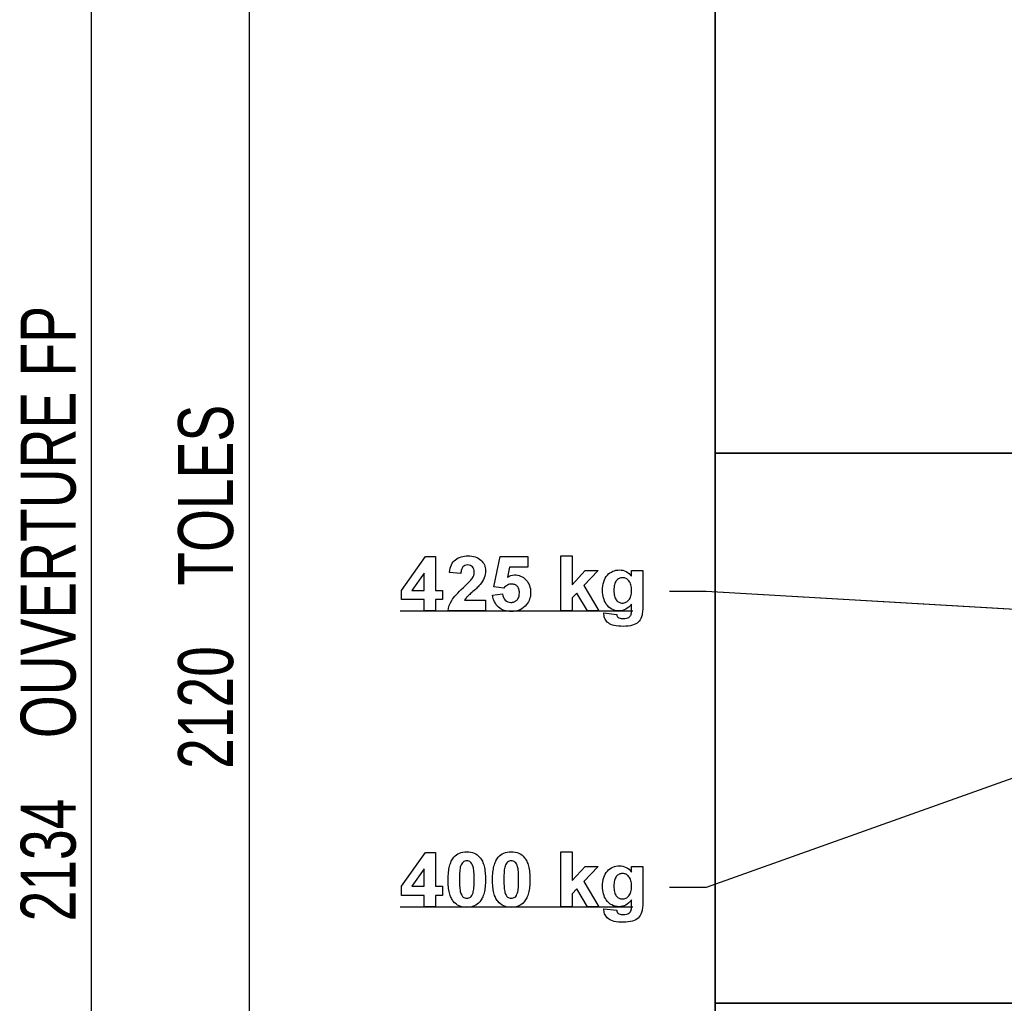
# Model space of a CAD drawing. Header units: millimetres. Extents: x 5 to 589, y 5 to 415.
# Tile 4 of 24: x 191 to 244, y 151 to 205. Entities that reach past the tile are written whole.
import ezdxf

# ---------------------------------------------------------------- set-up
doc = ezdxf.new("R2010")
doc.units = ezdxf.units.MM
doc.linetypes.add('CENTERX2', pattern=[20.32, 12.7, -2.54, 2.54, -2.54])
doc.layers.add('COTES', color=1, linetype='Continuous')
doc.layers.add('TRAIT-FORT', color=4, linetype='Continuous', lineweight=25)
doc.styles.add('SLDTEXTSTYLE0', font='TXT', dxfattribs={"width": 0.75})
doc.dimstyles.new('SLDDIMSTYLE1', dxfattribs={"dimtxt": 3, "dimasz": 2, "dimexe": 0, "dimexo": 0.0625, "dimgap": 0.75, "dimtad": 1, "dimlfac": 20, "dimrnd": 1e-09, "dimzin": 12, "dimdsep": 46, "dimtxsty": 'SLDTEXTSTYLE0', "dimsah": 1, "dimcen": 0.09, "dimadec": 0, "dimazin": 3, "dimtfac": 1, "dimtofl": 0, "dimtmove": 0, "dimatfit": 3, "dimfxl": 0, "dimfrac": 2, "dimtolj": 1, "dimtzin": 12, "dimarcsym": 0})

# ---------------------------------------------------------------- blocks, each defined once
blk = doc.blocks.new('_D_7')
at = {"layer": 'COTES', "color": 1}
for p, q in [((257.546, 227.946), (193.546, 227.946)), ((194.546, 121.246), (194.546, 227.946)), ((242.546, 121.246), (193.546, 121.246))]:
    blk.add_line(p, q, dxfattribs=at)
for points in [[(194.546, 227.946), (194.046, 225.946), (195.046, 225.946)], [(194.546, 121.246), (195.046, 123.246), (194.046, 123.246)]]:
    blk.add_solid(points, dxfattribs=at)
at = {"layer": 'COTES', "color": 1, "char_height": 3, "attachment_point": 1, "rotation": 90, "style": 'SLDTEXTSTYLE0'}
for s, insert in [('OUVERTURE FP', (190.679, 165.704)), ('2134', (190.679, 155.713))]:
    blk.add_mtext(s, dxfattribs=dict(at, insert=insert))
blk = doc.blocks.new('_D_10')
at = {"layer": 'COTES', "color": 1}
for p, q in [((245.046, 227.596), (202.133, 227.596)), ((203.133, 227.596), (203.133, 121.596)), ((246.196, 121.596), (202.133, 121.596))]:
    blk.add_line(p, q, dxfattribs=at)
for points in [[(203.133, 227.596), (202.633, 225.596), (203.633, 225.596)], [(203.133, 121.596), (203.633, 123.596), (202.633, 123.596)]]:
    blk.add_solid(points, dxfattribs=at)
at = {"layer": 'COTES', "color": 1, "char_height": 3, "attachment_point": 1, "rotation": 90, "style": 'SLDTEXTSTYLE0'}
for s, insert in [('TOLES', (199.265, 174.019)), ('2120', (199.265, 164.027))]:
    blk.add_mtext(s, dxfattribs=dict(at, insert=insert))

msp = doc.modelspace()

# ---------------------------------------------------------------- linework, layer by layer
at = {"color": 7, "linetype": 'Continuous'}
for p, q in [((228.54604, 211.24595), (228.54604, 181.24595)), ((228.54604, 181.24595), (228.54604, 211.24595)), ((228.54604, 181.24595), (228.54604, 211.24595)), ((228.54604, 211.24595), (228.54604, 181.24595)), ((228.54604, 181.24595), (258.54604, 181.24595)), ((258.54604, 181.24595), (228.54604, 181.24595)), ((258.54604, 181.24595), (228.54604, 181.24595)), ((228.54604, 181.24595), (228.54604, 151.24595)), ((228.54604, 151.24595), (228.54604, 181.24595)), ((228.54604, 181.24595), (258.54604, 181.24595)), ((228.54604, 151.24595), (228.54604, 181.24595)), ((228.54604, 181.24595), (228.54604, 151.24595)), ((228.06551, 173.70072), (226.06551, 173.70072)), ((253.91152, 172.19151), (228.06551, 173.70072)), ((245.55262, 163.80576), (228.06551, 157.56726)), ((228.06551, 157.56726), (226.06551, 157.56726)), ((228.54604, 151.24595), (258.54604, 151.24595)), ((258.54604, 151.24595), (228.54604, 151.24595)), ((258.54604, 151.24595), (228.54604, 151.24595)), ((228.54604, 151.24595), (228.54604, 121.24595)), ((228.54604, 121.24595), (228.54604, 151.24595)), ((228.54604, 151.24595), (258.54604, 151.24595)), ((228.54604, 121.24595), (228.54604, 151.24595)), ((228.54604, 151.24595), (228.54604, 121.24595))]:
    msp.add_line(p, q, dxfattribs=at)
at = {"color": 7, "linetype": 'Continuous', "lineweight": 18}
for p, q in [((228.54604, 211.24595), (228.54604, 181.24595)), ((228.54604, 181.24595), (228.54604, 211.24595)), ((228.54604, 181.24595), (228.54604, 211.24595)), ((228.54604, 211.24595), (228.54604, 181.24595)), ((228.54604, 181.24595), (258.54604, 181.24595)), ((258.54604, 181.24595), (228.54604, 181.24595)), ((258.54604, 181.24595), (228.54604, 181.24595)), ((228.54604, 181.24595), (258.54604, 181.24595)), ((228.54604, 181.24595), (228.54604, 151.24595)), ((228.54604, 151.24595), (228.54604, 181.24595)), ((228.54604, 151.24595), (228.54604, 181.24595)), ((228.54604, 181.24595), (228.54604, 151.24595)), ((228.06551, 173.70072), (226.06551, 173.70072)), ((253.91152, 172.19151), (228.06551, 173.70072)), ((245.55262, 163.80576), (228.06551, 157.56726)), ((228.06551, 157.56726), (226.06551, 157.56726)), ((228.54604, 151.24595), (258.54604, 151.24595)), ((258.54604, 151.24595), (228.54604, 151.24595)), ((258.54604, 151.24595), (228.54604, 151.24595)), ((228.54604, 151.24595), (258.54604, 151.24595)), ((228.54604, 151.24595), (228.54604, 121.24595)), ((228.54604, 121.24595), (228.54604, 151.24595)), ((228.54604, 121.24595), (228.54604, 151.24595)), ((228.54604, 151.24595), (228.54604, 121.24595))]:
    msp.add_line(p, q, dxfattribs=at)
at = {"color": 7, "linetype": 'CENTERX2'}
for p, q in [((211.37551, 172.64786), (224.06551, 172.64786)), ((211.37551, 156.51439), (224.06551, 156.51439))]:
    msp.add_line(p, q, dxfattribs=at)
at = {"layer": 'TRAIT-FORT', "color": 4, "linetype": 'Continuous', "lineweight": 25}
for p, q in [((228.54604, 211.24595), (228.54604, 181.24595)), ((245.69584, 181.24595), (228.54604, 181.24595)), ((228.54604, 181.24595), (228.54604, 151.24595))]:
    msp.add_line(p, q, dxfattribs=at)
at = {"layer": 'TRAIT-FORT', "color": 4, "linetype": 'Continuous', "lineweight": 25, "flags": 128}
for points in [[(212.68312, 172.64786), (212.6832, 173.26324), (212.6832, 173.26324), (211.45243, 173.26324), (211.45243, 173.26324), (211.45243, 173.76144), (211.45243, 173.76144), (212.76493, 175.6094), (212.76493, 175.6094), (213.29858, 175.6094), (213.29858, 175.6094), (213.29858, 173.76324), (213.29858, 173.76324), (213.6832, 173.76324), (213.6832, 173.76324), (213.6832, 173.26324), (213.6832, 173.26324), (213.29858, 173.26324), (213.29858, 173.26324), (213.29858, 172.64786), (213.29858, 172.64786), (212.6832, 172.64786)], [(216.02899, 173.22478), (216.02935, 172.64786), (216.02935, 172.64786), (213.99089, 172.64786), (213.99089, 172.64786), (214.01493, 172.79509), (214.0558, 172.93872), (214.11229, 173.07815), (214.185, 173.21396), (214.23068, 173.28368), (214.28596, 173.3588), (214.35087, 173.43932), (214.42599, 173.52526), (214.51133, 173.61661), (214.60568, 173.71336), (214.71024, 173.81553), (214.82503, 173.9231), (214.82503, 173.9231), (214.91637, 174.00904), (214.99871, 174.08716), (215.07142, 174.15868), (215.13512, 174.22298), (215.18981, 174.27947), (215.23488, 174.32935), (215.27034, 174.37202), (215.29678, 174.40747), (215.29678, 174.40747), (215.34786, 174.49521), (215.38452, 174.58175), (215.40676, 174.66829), (215.41397, 174.75423), (215.41397, 174.75423), (215.40796, 174.84377), (215.39053, 174.9219), (215.36048, 174.9892), (215.31902, 175.04569), (215.26733, 175.09017), (215.20664, 175.12262), (215.13693, 175.14125), (215.0582, 175.14786), (215.0582, 175.14786), (214.98008, 175.14125), (214.90976, 175.12142), (214.84846, 175.08776), (214.79558, 175.04089), (214.77274, 175.01204), (214.75231, 174.97899), (214.73428, 174.94113), (214.71866, 174.89906), (214.70604, 174.85279), (214.69582, 174.8017), (214.68801, 174.74642), (214.6832, 174.68632), (214.6832, 174.68632), (214.06782, 174.74281), (214.06782, 174.74281), (214.08404, 174.8594), (214.10748, 174.96757), (214.13753, 175.06733), (214.17479, 175.15807), (214.21806, 175.24101), (214.26914, 175.31493), (214.32683, 175.37983), (214.39113, 175.43692), (214.46145, 175.4862), (214.53596, 175.52947), (214.61469, 175.56553), (214.69762, 175.59497), (214.78476, 175.61841), (214.87611, 175.63464), (214.97166, 175.64485), (215.07142, 175.64786), (215.07142, 175.64786), (215.1802, 175.64425), (215.28296, 175.63343), (215.37971, 175.6148), (215.47046, 175.58956), (215.5552, 175.55651), (215.63452, 175.51625), (215.70724, 175.46817), (215.77395, 175.41348), (215.83404, 175.35339), (215.88572, 175.28968), (215.92959, 175.22238), (215.96565, 175.15146), (215.9933, 175.07694), (216.01313, 174.99882), (216.02515, 174.91709), (216.02935, 174.83175), (216.02935, 174.83175), (216.02515, 174.7338), (216.01133, 174.63824), (215.98909, 174.54509), (215.95724, 174.45435), (215.91577, 174.3636), (215.86409, 174.27105), (215.80159, 174.1761), (215.72887, 174.07935), (215.72887, 174.07935), (215.70003, 174.04509), (215.66637, 174.00723), (215.62671, 173.96577), (215.58164, 173.92069), (215.53116, 173.87202), (215.47467, 173.81973), (215.41337, 173.76444), (215.34606, 173.70495), (215.27935, 173.64666), (215.21926, 173.59317), (215.16577, 173.54509), (215.1183, 173.50182), (215.07803, 173.46396), (215.04378, 173.43151), (215.01553, 173.40387), (214.9945, 173.38103), (214.92959, 173.3023), (214.87791, 173.22478), (214.87791, 173.22478), (216.02935, 173.22478)], [(216.4139, 173.50603), (216.95243, 173.57093), (216.95243, 173.57093), (216.97226, 173.46997), (217.00471, 173.38043), (217.05039, 173.3017), (217.10928, 173.2338), (217.17719, 173.17911), (217.24991, 173.14065), (217.32803, 173.11721), (217.41036, 173.1094), (217.41036, 173.1094), (217.45844, 173.1112), (217.50411, 173.11721), (217.54858, 173.12743), (217.59065, 173.14125), (217.63092, 173.15928), (217.66938, 173.18151), (217.70544, 173.20735), (217.74029, 173.2374), (217.77214, 173.27166), (217.79919, 173.31012), (217.82262, 173.35218), (217.84185, 173.39846), (217.85628, 173.44894), (217.86709, 173.50363), (217.8731, 173.56192), (217.87551, 173.62442), (217.87551, 173.62442), (217.87371, 173.68331), (217.8683, 173.738), (217.85868, 173.78908), (217.84606, 173.83656), (217.82923, 173.88043), (217.8088, 173.92009), (217.78416, 173.95615), (217.75652, 173.988), (217.72587, 174.01625), (217.69282, 174.04089), (217.65736, 174.06192), (217.6201, 174.07935), (217.58044, 174.09257), (217.53837, 174.10158), (217.4939, 174.10759), (217.44762, 174.1094), (217.44762, 174.1094), (217.38933, 174.10579), (217.33224, 174.09497), (217.27635, 174.07694), (217.22286, 174.0517), (217.16998, 174.01925), (217.1195, 173.97959), (217.07022, 173.93271), (217.02214, 173.87863), (217.02214, 173.87863), (216.49089, 173.94954), (216.49089, 173.94954), (216.83705, 175.6094), (216.83705, 175.6094), (218.33705, 175.6094), (218.33705, 175.6094), (218.33705, 175.03247), (218.33705, 175.03247), (217.33945, 175.03247), (217.33945, 175.03247), (217.21986, 174.4892), (217.21986, 174.4892), (217.31361, 174.54209), (217.40856, 174.57935), (217.50471, 174.60218), (217.60147, 174.6094), (217.60147, 174.6094), (217.69282, 174.60519), (217.78056, 174.59257), (217.86469, 174.57154), (217.94522, 174.54209), (218.02214, 174.50363), (218.09546, 174.45735), (218.16577, 174.40206), (218.23188, 174.33896), (218.29258, 174.26865), (218.34546, 174.19353), (218.38993, 174.1136), (218.42599, 174.02827), (218.45423, 173.93812), (218.47467, 173.84257), (218.48669, 173.74221), (218.49089, 173.63704), (218.49089, 173.63704), (218.48729, 173.5487), (218.47707, 173.46216), (218.45964, 173.37863), (218.4356, 173.2969), (218.40435, 173.21817), (218.36649, 173.14125), (218.32142, 173.06733), (218.26974, 172.99521), (218.26974, 172.99521), (218.19101, 172.90507), (218.10447, 172.82634), (218.01072, 172.76024), (217.91036, 172.70615), (217.80159, 172.66348), (217.68621, 172.63343), (217.56361, 172.61541), (217.4332, 172.6094), (217.4332, 172.6094), (217.32863, 172.613), (217.22947, 172.62442), (217.13512, 172.64365), (217.04558, 172.67009), (216.96084, 172.70435), (216.88092, 172.74581), (216.8058, 172.79509), (216.73608, 172.85218), (216.67238, 172.91589), (216.61529, 172.9844), (216.56481, 173.05831), (216.52094, 173.13764), (216.48428, 173.22178), (216.45423, 173.31132), (216.4308, 173.40627), (216.41397, 173.50603)], [(220.14467, 172.64786), (220.14474, 175.64786), (220.14474, 175.64786), (220.76012, 175.64786), (220.76012, 175.64786), (220.76012, 174.06793), (220.76012, 174.06793), (221.47166, 174.84017), (221.47166, 174.84017), (222.16397, 174.84017), (222.16397, 174.84017), (221.39534, 174.02406), (221.39534, 174.02406), (222.20243, 172.64786), (222.20243, 172.64786), (221.58705, 172.64786), (221.58705, 172.64786), (221.01193, 173.61661), (221.01193, 173.61661), (220.76012, 173.34978), (220.76012, 173.34978), (220.76012, 172.64786), (220.76012, 172.64786), (220.14474, 172.64786)], [(212.68312, 173.76324), (212.6832, 174.70916), (212.6832, 174.70916), (212.01193, 173.76324), (212.01193, 173.76324), (212.6832, 173.76324)], [(222.49071, 172.53247), (223.1832, 172.45555), (223.1832, 172.45555), (223.19402, 172.39966), (223.21024, 172.35399), (223.23128, 172.31673), (223.25832, 172.28968), (223.25832, 172.28968), (223.3052, 172.26144), (223.36349, 172.24101), (223.4332, 172.22899), (223.51493, 172.22478), (223.51493, 172.22478), (223.6195, 172.22899), (223.71084, 172.24161), (223.78717, 172.26264), (223.85027, 172.29209), (223.85027, 172.29209), (223.88572, 172.31793), (223.91697, 172.35038), (223.94282, 172.39005), (223.96445, 172.43632), (223.96445, 172.43632), (223.97587, 172.47959), (223.98428, 172.53728), (223.98909, 172.6106), (223.99089, 172.69834), (223.99089, 172.69834), (223.99089, 173.01384), (223.99089, 173.01384), (223.91758, 172.92791), (223.84125, 172.85399), (223.76133, 172.79089), (223.67839, 172.7392), (223.59185, 172.69954), (223.50171, 172.67069), (223.40796, 172.65387), (223.31121, 172.64786), (223.31121, 172.64786), (223.20423, 172.65387), (223.10327, 172.6713), (223.00772, 172.70014), (222.91758, 172.74101), (222.83344, 172.79329), (222.75532, 172.85699), (222.6826, 172.93271), (222.61529, 173.01985), (222.61529, 173.01985), (222.56782, 173.09557), (222.52695, 173.1755), (222.4927, 173.26024), (222.46445, 173.34918), (222.44221, 173.44293), (222.42659, 173.54089), (222.41697, 173.64365), (222.41397, 173.75062), (222.41397, 173.75062), (222.41818, 173.88404), (222.4302, 174.00904), (222.45123, 174.12562), (222.48008, 174.2344), (222.51673, 174.33536), (222.56181, 174.42791), (222.61529, 174.51264), (222.67719, 174.58896), (222.7451, 174.65687), (222.81721, 174.71577), (222.89294, 174.76565), (222.97286, 174.80651), (223.057, 174.83776), (223.14474, 174.8606), (223.23669, 174.87382), (223.33284, 174.87863), (223.33284, 174.87863), (223.4314, 174.87322), (223.52575, 174.85759), (223.61469, 174.83055), (223.69943, 174.79389), (223.77935, 174.74581), (223.85447, 174.68752), (223.92539, 174.61841), (223.99089, 174.53848), (223.99089, 174.53848), (223.99089, 174.84017), (223.99089, 174.84017), (224.60628, 174.84017), (224.60628, 174.84017), (224.60628, 172.90086), (224.60628, 172.90086), (224.60508, 172.80831), (224.60207, 172.72178), (224.59726, 172.64125), (224.59005, 172.56673), (224.58044, 172.49822), (224.56962, 172.43572), (224.5564, 172.37923), (224.54077, 172.32875), (224.50471, 172.2392), (224.46205, 172.15988), (224.41217, 172.09017), (224.35628, 172.03127), (224.29197, 171.98019), (224.21806, 171.93512), (224.13392, 171.89605), (224.03957, 171.8624), (223.9344, 171.83596), (223.81541, 171.81673), (223.6838, 171.80531), (223.53897, 171.8017), (223.53897, 171.8017), (223.40135, 171.80471), (223.27395, 171.81312), (223.15736, 171.82815), (223.05039, 171.84858), (222.95423, 171.87442), (222.8689, 171.90687), (222.79318, 171.94473), (222.72827, 171.9886), (222.67238, 172.03728), (222.62371, 172.08836), (222.58224, 172.14305), (222.54919, 172.20134), (222.52274, 172.26204), (222.50411, 172.32574), (222.4927, 172.39305), (222.48909, 172.46336), (222.48909, 172.46336), (222.48969, 172.49521), (222.49089, 172.53247)], [(223.02935, 173.77166), (223.03116, 173.68392), (223.03777, 173.60218), (223.04798, 173.52646), (223.06301, 173.45735), (223.08164, 173.39365), (223.10447, 173.33656), (223.13152, 173.28488), (223.16277, 173.2398), (223.19702, 173.20014), (223.23308, 173.16589), (223.27154, 173.13704), (223.31181, 173.113), (223.35387, 173.09497), (223.39774, 173.08175), (223.44342, 173.07334), (223.49149, 173.07093), (223.49149, 173.07093), (223.54318, 173.07394), (223.59246, 173.08175), (223.63993, 173.09557), (223.6856, 173.1142), (223.72887, 173.13884), (223.76974, 173.16829), (223.8088, 173.20375), (223.84606, 173.24401), (223.87971, 173.28968), (223.90916, 173.34077), (223.9344, 173.39726), (223.95483, 173.45855), (223.97046, 173.52526), (223.98188, 173.59738), (223.98849, 173.6743), (223.99089, 173.75663), (223.99089, 173.75663), (223.98849, 173.84257), (223.98248, 173.9225), (223.97166, 173.99702), (223.95604, 174.06613), (223.93681, 174.12923), (223.91277, 174.18632), (223.88452, 174.238), (223.85207, 174.28368), (223.81661, 174.32394), (223.77815, 174.3588), (223.73789, 174.38824), (223.69522, 174.41288), (223.65015, 174.43151), (223.60327, 174.44473), (223.55339, 174.45315), (223.50171, 174.45555), (223.50171, 174.45555), (223.45123, 174.45315), (223.40375, 174.44473), (223.35748, 174.43151), (223.31421, 174.41348), (223.27274, 174.38944), (223.23428, 174.3606), (223.19702, 174.32634), (223.16277, 174.28668), (223.13152, 174.24161), (223.10447, 174.19113), (223.08164, 174.13524), (223.06301, 174.07334), (223.04798, 174.00663), (223.03777, 173.93392), (223.03116, 173.85519), (223.02935, 173.77166)], [(215.01009, 159.51439), (215.1213, 159.50959), (215.22587, 159.49516), (215.32443, 159.47113), (215.41637, 159.43747), (215.50231, 159.3942), (215.58224, 159.34072), (215.65556, 159.27822), (215.72286, 159.2061), (215.72286, 159.2061), (215.76012, 159.15863), (215.79498, 159.10694), (215.82683, 159.05225), (215.85688, 158.99336), (215.88452, 158.93086), (215.90976, 158.86415), (215.9326, 158.79444), (215.95303, 158.72052), (215.97046, 158.643), (215.98608, 158.56127), (215.99931, 158.47593), (216.01012, 158.38699), (216.01854, 158.29444), (216.02455, 158.19829), (216.02815, 158.09793), (216.02935, 157.99396), (216.02935, 157.99396), (216.02815, 157.89), (216.02455, 157.79024), (216.01854, 157.69408), (216.01012, 157.60153), (215.99931, 157.51259), (215.98608, 157.42725), (215.97046, 157.34613), (215.95243, 157.2686), (215.932, 157.19468), (215.90916, 157.12437), (215.88392, 157.05766), (215.85568, 156.99456), (215.82563, 156.93567), (215.79318, 156.88038), (215.75832, 156.8287), (215.72106, 156.78062), (215.72106, 156.78062), (215.65435, 156.70911), (215.58104, 156.64721), (215.50171, 156.59492), (215.41577, 156.55225), (215.32383, 156.5186), (215.22587, 156.49516), (215.1213, 156.48074), (215.01012, 156.47593), (215.01012, 156.47593), (214.89834, 156.48134), (214.79197, 156.49697), (214.69161, 156.52281), (214.59666, 156.55947), (214.50712, 156.60634), (214.42298, 156.66343), (214.34426, 156.73134), (214.27154, 156.80947), (214.23729, 156.85334), (214.20604, 156.90141), (214.17599, 156.9531), (214.14895, 157.00899), (214.12371, 157.06908), (214.10027, 157.13338), (214.07983, 157.20189), (214.06121, 157.27401), (214.04438, 157.35033), (214.03056, 157.43086), (214.01854, 157.5156), (214.00832, 157.60454), (214.00051, 157.69709), (213.9951, 157.79384), (213.99209, 157.8948), (213.99089, 157.99997), (213.99089, 157.99997), (213.99209, 158.10334), (213.9957, 158.2025), (214.00171, 158.29865), (214.01012, 158.3906), (214.02094, 158.47954), (214.03416, 158.56427), (214.04979, 158.6454), (214.06782, 158.72293), (214.08825, 158.79625), (214.11108, 158.86656), (214.13633, 158.93326), (214.16457, 158.99576), (214.19462, 159.05466), (214.22707, 159.10995), (214.26193, 159.16163), (214.29919, 159.20971), (214.29919, 159.20971), (214.36589, 159.28122), (214.43921, 159.34312), (214.51854, 159.3954), (214.60447, 159.43807), (214.69642, 159.47173), (214.79438, 159.49516), (214.89895, 159.50959), (215.01012, 159.51439)], [(217.43318, 159.51439), (217.54438, 159.50959), (217.64895, 159.49516), (217.7475, 159.47113), (217.83945, 159.43747), (217.92539, 159.3942), (218.00532, 159.34072), (218.07863, 159.27822), (218.14594, 159.2061), (218.14594, 159.2061), (218.1832, 159.15863), (218.21806, 159.10694), (218.24991, 159.05225), (218.27996, 158.99336), (218.3076, 158.93086), (218.33284, 158.86415), (218.35568, 158.79444), (218.37611, 158.72052), (218.39354, 158.643), (218.40916, 158.56127), (218.42238, 158.47593), (218.4332, 158.38699), (218.44161, 158.29444), (218.44762, 158.19829), (218.45123, 158.09793), (218.45243, 157.99396), (218.45243, 157.99396), (218.45123, 157.89), (218.44762, 157.79024), (218.44161, 157.69408), (218.4332, 157.60153), (218.42238, 157.51259), (218.40916, 157.42725), (218.39354, 157.34613), (218.37551, 157.2686), (218.35508, 157.19468), (218.33224, 157.12437), (218.307, 157.05766), (218.27875, 156.99456), (218.24871, 156.93567), (218.21625, 156.88038), (218.1814, 156.8287), (218.14414, 156.78062), (218.14414, 156.78062), (218.07743, 156.70911), (218.00411, 156.64721), (217.92479, 156.59492), (217.83885, 156.55225), (217.7469, 156.5186), (217.64895, 156.49516), (217.54438, 156.48074), (217.4332, 156.47593), (217.4332, 156.47593), (217.32142, 156.48134), (217.21505, 156.49697), (217.11469, 156.52281), (217.01974, 156.55947), (216.9302, 156.60634), (216.84606, 156.66343), (216.76733, 156.73134), (216.69462, 156.80947), (216.66036, 156.85334), (216.62911, 156.90141), (216.59907, 156.9531), (216.57202, 157.00899), (216.54678, 157.06908), (216.52334, 157.13338), (216.50291, 157.20189), (216.48428, 157.27401), (216.46746, 157.35033), (216.45363, 157.43086), (216.44161, 157.5156), (216.4314, 157.60454), (216.42358, 157.69709), (216.41818, 157.79384), (216.41517, 157.8948), (216.41397, 157.99997), (216.41397, 157.99997), (216.41517, 158.10334), (216.41878, 158.2025), (216.42479, 158.29865), (216.4332, 158.3906), (216.44402, 158.47954), (216.45724, 158.56427), (216.47286, 158.6454), (216.49089, 158.72293), (216.51133, 158.79625), (216.53416, 158.86656), (216.5594, 158.93326), (216.58765, 158.99576), (216.6177, 159.05466), (216.65015, 159.10995), (216.685, 159.16163), (216.72226, 159.20971), (216.72226, 159.20971), (216.78897, 159.28122), (216.86229, 159.34312), (216.94161, 159.3954), (217.02755, 159.43807), (217.1195, 159.47173), (217.21746, 159.49516), (217.32202, 159.50959), (217.4332, 159.51439)], [(220.14467, 156.51439), (220.14474, 159.51439), (220.14474, 159.51439), (220.76012, 159.51439), (220.76012, 159.51439), (220.76012, 157.93447), (220.76012, 157.93447), (221.47166, 158.7067), (221.47166, 158.7067), (222.16397, 158.7067), (222.16397, 158.7067), (221.39534, 157.8906), (221.39534, 157.8906), (222.20243, 156.51439), (222.20243, 156.51439), (221.58705, 156.51439), (221.58705, 156.51439), (221.01193, 157.48314), (221.01193, 157.48314), (220.76012, 157.21632), (220.76012, 157.21632), (220.76012, 156.51439), (220.76012, 156.51439), (220.14474, 156.51439)], [(212.68312, 156.51439), (212.6832, 157.12978), (212.6832, 157.12978), (211.45243, 157.12978), (211.45243, 157.12978), (211.45243, 157.62798), (211.45243, 157.62798), (212.76493, 159.47593), (212.76493, 159.47593), (213.29858, 159.47593), (213.29858, 159.47593), (213.29858, 157.62978), (213.29858, 157.62978), (213.6832, 157.62978), (213.6832, 157.62978), (213.6832, 157.12978), (213.6832, 157.12978), (213.29858, 157.12978), (213.29858, 157.12978), (213.29858, 156.51439), (213.29858, 156.51439), (212.6832, 156.51439)], [(215.01009, 159.01439), (214.95544, 159.01019), (214.90315, 158.99817), (214.85447, 158.97834), (214.8082, 158.95009), (214.76613, 158.91163), (214.72947, 158.86055), (214.69762, 158.79625), (214.67058, 158.71992), (214.67058, 158.71992), (214.65556, 158.66163), (214.64233, 158.59372), (214.63152, 158.5168), (214.6225, 158.43086), (214.61529, 158.33531), (214.61048, 158.23074), (214.60748, 158.11716), (214.60628, 157.99396), (214.60628, 157.99396), (214.60748, 157.87137), (214.60988, 157.75899), (214.61469, 157.65682), (214.6207, 157.56427), (214.62911, 157.48134), (214.63873, 157.40863), (214.65075, 157.34613), (214.66397, 157.29324), (214.69462, 157.2061), (214.72947, 157.13459), (214.76733, 157.0787), (214.8094, 157.03903), (214.85508, 157.01139), (214.90375, 156.99156), (214.95544, 156.98014), (215.01012, 156.97593), (215.01012, 156.97593), (215.06541, 156.98014), (215.11709, 156.99216), (215.16637, 157.01199), (215.21205, 157.04024), (215.25411, 157.0787), (215.29077, 157.12978), (215.32262, 157.19408), (215.34967, 157.2704), (215.34967, 157.2704), (215.36469, 157.3287), (215.37791, 157.396), (215.38873, 157.47233), (215.39774, 157.55826), (215.40496, 157.65322), (215.40976, 157.75778), (215.41277, 157.87137), (215.41397, 157.99396), (215.41397, 157.99396), (215.41337, 158.11656), (215.41036, 158.22894), (215.40616, 158.3317), (215.39955, 158.42425), (215.39173, 158.50658), (215.38152, 158.5793), (215.3701, 158.6418), (215.35628, 158.69468), (215.32563, 158.78242), (215.29137, 158.85394), (215.25291, 158.90983), (215.21084, 158.95009), (215.16517, 158.97834), (215.11709, 158.99817), (215.06481, 159.01019), (215.01012, 159.01439)], [(217.43318, 159.01439), (217.37851, 159.01019), (217.32623, 158.99817), (217.27755, 158.97834), (217.23128, 158.95009), (217.18921, 158.91163), (217.15255, 158.86055), (217.1207, 158.79625), (217.09366, 158.71992), (217.09366, 158.71992), (217.07863, 158.66163), (217.06541, 158.59372), (217.05459, 158.5168), (217.04558, 158.43086), (217.03837, 158.33531), (217.03356, 158.23074), (217.03056, 158.11716), (217.02935, 157.99396), (217.02935, 157.99396), (217.03056, 157.87137), (217.03296, 157.75899), (217.03777, 157.65682), (217.04378, 157.56427), (217.05219, 157.48134), (217.06181, 157.40863), (217.07383, 157.34613), (217.08705, 157.29324), (217.1177, 157.2061), (217.15255, 157.13459), (217.19041, 157.0787), (217.23248, 157.03903), (217.27815, 157.01139), (217.32683, 156.99156), (217.37851, 156.98014), (217.4332, 156.97593), (217.4332, 156.97593), (217.48849, 156.98014), (217.54017, 156.99216), (217.58945, 157.01199), (217.63512, 157.04024), (217.67719, 157.0787), (217.71385, 157.12978), (217.7457, 157.19408), (217.77274, 157.2704), (217.77274, 157.2704), (217.78777, 157.3287), (217.80099, 157.396), (217.81181, 157.47233), (217.82082, 157.55826), (217.82803, 157.65322), (217.83284, 157.75778), (217.83584, 157.87137), (217.83705, 157.99396), (217.83705, 157.99396), (217.83645, 158.11656), (217.83344, 158.22894), (217.82923, 158.3317), (217.82262, 158.42425), (217.81481, 158.50658), (217.80459, 158.5793), (217.79318, 158.6418), (217.77935, 158.69468), (217.74871, 158.78242), (217.71445, 158.85394), (217.67599, 158.90983), (217.63392, 158.95009), (217.58825, 158.97834), (217.54017, 158.99817), (217.48789, 159.01019), (217.4332, 159.01439)], [(212.68312, 157.62978), (212.6832, 158.57569), (212.6832, 158.57569), (212.01193, 157.62978), (212.01193, 157.62978), (212.6832, 157.62978)], [(222.49071, 156.39901), (223.1832, 156.32209), (223.1832, 156.32209), (223.19402, 156.2662), (223.21024, 156.22052), (223.23128, 156.18326), (223.25832, 156.15622), (223.25832, 156.15622), (223.3052, 156.12798), (223.36349, 156.10754), (223.4332, 156.09552), (223.51493, 156.09132), (223.51493, 156.09132), (223.6195, 156.09552), (223.71084, 156.10814), (223.78717, 156.12918), (223.85027, 156.15863), (223.85027, 156.15863), (223.88572, 156.18447), (223.91697, 156.21692), (223.94282, 156.25658), (223.96445, 156.30286), (223.96445, 156.30286), (223.97587, 156.34613), (223.98428, 156.40382), (223.98909, 156.47713), (223.99089, 156.56488), (223.99089, 156.56488), (223.99089, 156.88038), (223.99089, 156.88038), (223.91758, 156.79444), (223.84125, 156.72052), (223.76133, 156.65742), (223.67839, 156.60574), (223.59185, 156.56608), (223.50171, 156.53723), (223.40796, 156.5204), (223.31121, 156.51439), (223.31121, 156.51439), (223.20423, 156.5204), (223.10327, 156.53783), (223.00772, 156.56668), (222.91758, 156.60754), (222.83344, 156.65983), (222.75532, 156.72353), (222.6826, 156.79925), (222.61529, 156.88639), (222.61529, 156.88639), (222.56782, 156.96211), (222.52695, 157.04204), (222.4927, 157.12677), (222.46445, 157.21572), (222.44221, 157.30947), (222.42659, 157.40742), (222.41697, 157.51019), (222.41397, 157.61716), (222.41397, 157.61716), (222.41818, 157.75057), (222.4302, 157.87557), (222.45123, 157.99216), (222.48008, 158.10093), (222.51673, 158.20189), (222.56181, 158.29444), (222.61529, 158.37918), (222.67719, 158.4555), (222.7451, 158.52341), (222.81721, 158.5823), (222.89294, 158.63218), (222.97286, 158.67305), (223.057, 158.7043), (223.14474, 158.72713), (223.23669, 158.74036), (223.33284, 158.74516), (223.33284, 158.74516), (223.4314, 158.73975), (223.52575, 158.72413), (223.61469, 158.69709), (223.69943, 158.66043), (223.77935, 158.61235), (223.85447, 158.55406), (223.92539, 158.48495), (223.99089, 158.40502), (223.99089, 158.40502), (223.99089, 158.7067), (223.99089, 158.7067), (224.60628, 158.7067), (224.60628, 158.7067), (224.60628, 156.7674), (224.60628, 156.7674), (224.60508, 156.67485), (224.60207, 156.58831), (224.59726, 156.50778), (224.59005, 156.43326), (224.58044, 156.36475), (224.56962, 156.30225), (224.5564, 156.24576), (224.54077, 156.19528), (224.50471, 156.10574), (224.46205, 156.02641), (224.41217, 155.9567), (224.35628, 155.89781), (224.29197, 155.84673), (224.21806, 155.80165), (224.13392, 155.76259), (224.03957, 155.72894), (223.9344, 155.7025), (223.81541, 155.68326), (223.6838, 155.67185), (223.53897, 155.66824), (223.53897, 155.66824), (223.40135, 155.67125), (223.27395, 155.67966), (223.15736, 155.69468), (223.05039, 155.71512), (222.95423, 155.74096), (222.8689, 155.77341), (222.79318, 155.81127), (222.72827, 155.85514), (222.67238, 155.90382), (222.62371, 155.9549), (222.58224, 156.00959), (222.54919, 156.06788), (222.52274, 156.12858), (222.50411, 156.19228), (222.4927, 156.25959), (222.48909, 156.3299), (222.48909, 156.3299), (222.48969, 156.36175), (222.49089, 156.39901)], [(223.02935, 157.63819), (223.03116, 157.55045), (223.03777, 157.46872), (223.04798, 157.393), (223.06301, 157.32389), (223.08164, 157.26019), (223.10447, 157.2031), (223.13152, 157.15141), (223.16277, 157.10634), (223.19702, 157.06668), (223.23308, 157.03242), (223.27154, 157.00358), (223.31181, 156.97954), (223.35387, 156.96151), (223.39774, 156.94829), (223.44342, 156.93988), (223.49149, 156.93747), (223.49149, 156.93747), (223.54318, 156.94048), (223.59246, 156.94829), (223.63993, 156.96211), (223.6856, 156.98074), (223.72887, 157.00538), (223.76974, 157.03483), (223.8088, 157.07028), (223.84606, 157.11055), (223.87971, 157.15622), (223.90916, 157.2073), (223.9344, 157.26379), (223.95483, 157.32509), (223.97046, 157.3918), (223.98188, 157.46391), (223.98849, 157.54084), (223.99089, 157.62317), (223.99089, 157.62317), (223.98849, 157.70911), (223.98248, 157.78903), (223.97166, 157.86355), (223.95604, 157.93266), (223.93681, 157.99576), (223.91277, 158.05286), (223.88452, 158.10454), (223.85207, 158.15021), (223.81661, 158.19048), (223.77815, 158.22533), (223.73789, 158.25478), (223.69522, 158.27942), (223.65015, 158.29805), (223.60327, 158.31127), (223.55339, 158.31968), (223.50171, 158.32209), (223.50171, 158.32209), (223.45123, 158.31968), (223.40375, 158.31127), (223.35748, 158.29805), (223.31421, 158.28002), (223.27274, 158.25598), (223.23428, 158.22713), (223.19702, 158.19288), (223.16277, 158.15322), (223.13152, 158.10814), (223.10447, 158.05766), (223.08164, 158.00177), (223.06301, 157.93988), (223.04798, 157.87317), (223.03777, 157.80045), (223.03116, 157.72173), (223.02935, 157.63819)]]:
    msp.add_lwpolyline(points, dxfattribs=at)

# ---------------------------------------------------------------- dimensions: what is measured, and where the dimension line sits
at = {"layer": 'COTES', "color": 1}
for base, p1, p2, text, picture, middle in [((194.54604, 227.94595), (243.54604, 121.24595), (258.54604, 227.94595), '<> OUVERTURE FP', '_D_7', (194.54604, 174.59595)), ((203.13251, 121.59577), (246.04584, 227.59595), (247.19604, 121.59577), '<> TOLES', '_D_10', (203.13251, 174.59586))]:
    dim = msp.add_linear_dim(base=base, p1=p1, p2=p2, angle=90, text=text, dimstyle='SLDDIMSTYLE1', dxfattribs=at)
    dim.commit()
    dim.dimension.update_dxf_attribs({"geometry": picture, "text_midpoint": middle, "dimtype": 160})

doc.saveas('drawing.dxf')
